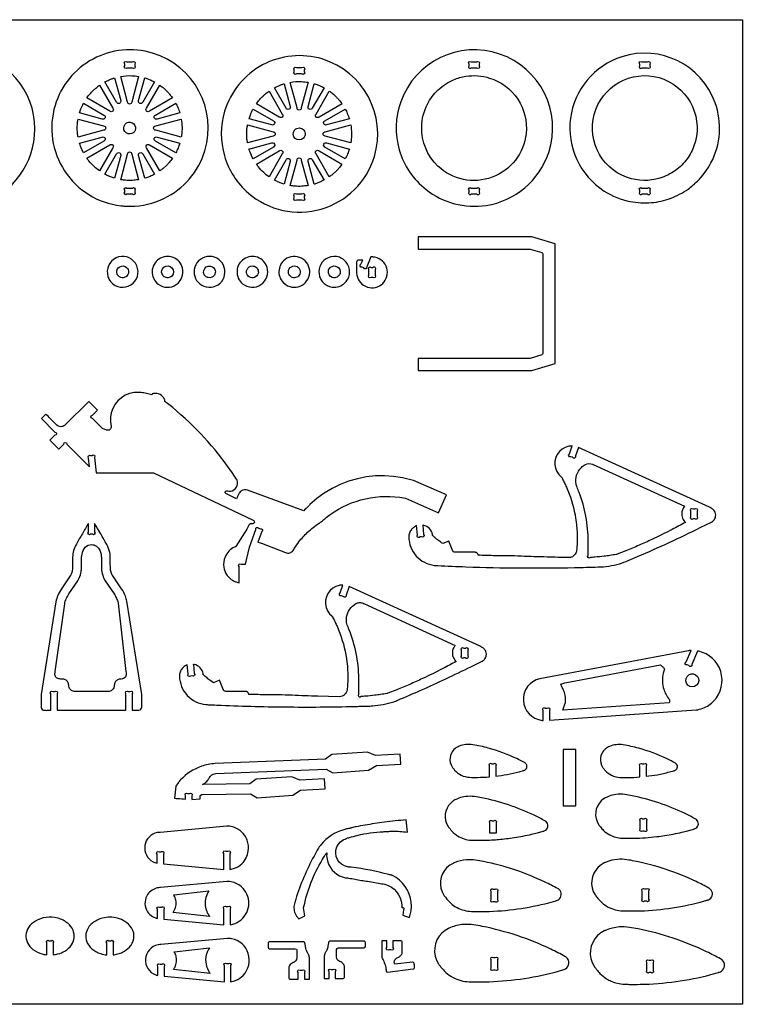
# Model space of a CAD drawing. Extents: x 1.7 to 37.9, y 12.7 to 32.4.
# Tile 3 of 3: x 23.5 to 37.9, y 12.7 to 32.4. Entities that reach past the tile are written whole.
import ezdxf

# ---------------------------------------------------------------- set-up
doc = ezdxf.new("R2010")
doc.units = 0
doc.header["$MEASUREMENT"] = 0
doc.layers.get('0').update_dxf_attribs({"linetype": 'CONTINUOUS'})
doc.layers.add('SECTIONCUTEDGES', color=18, linetype='CONTINUOUS')

msp = doc.modelspace()

# ---------------------------------------------------------------- linework, layer by layer
msp.add_lwpolyline([(37.947, 12.746), (1.693, 12.746), (1.693, 32.397), (37.947, 32.397)], close=True)
at = {"layer": 'SECTIONCUTEDGES'}
for points in [[(20.993, 29.299, 0.325322), (22.739, 28.726, 0.325497), (23.821, 30.212, 0.371858), (22.488, 31.756, 0.371962), (20.765, 30.663, 0.115164), (20.719, 29.954, 0.115322)], [(25.727, 28.674, 0.112364), (26.399, 28.828, 0.210055), (27.215, 29.783, 0.414116), (26.171, 31.73, 0.414311), (24.225, 30.687, 0.221929), (24.415, 29.378, 0.222236), (25.538, 28.684, 0.015157), (25.63, 28.676, 0.014233)], [(28.084, 28.936, 0.254136), (29.54, 28.618, 0.254134), (30.6, 29.666, 0.414116), (29.556, 31.613, 0.414311), (27.61, 30.569, 0.14489), (27.605, 29.683, 0.144775)], [(31.632, 29.007, 0.206957), (32.829, 28.691, 0.283205), (34.08, 29.748, 0.410681), (33.101, 31.712, 0.410721), (31.125, 30.757, 0.157062), (31.096, 29.801, 0.156826)], [(35.189, 28.978, 0.096009), (35.71, 28.769, 0.068853), (36.135, 28.747, 0.067711), (36.509, 28.831, 0.064759), (36.865, 29.018, 0.042288), (37.05, 29.173, 0.076087), (37.321, 29.54, 0.210202), (37.404, 30.739, 0.404304), (35.54, 31.657, 0.290152), (34.516, 30.43, 0.289788)], [(25.659, 31.557), (25.77, 31.557, -1), (25.814, 31.513), (25.814, 31.476, -1), (25.77, 31.432), (25.659, 31.432, -1), (25.615, 31.476), (25.615, 31.513, -1)], [(29.043, 31.44), (29.154, 31.44, -1), (29.199, 31.395), (29.199, 31.359, -1), (29.154, 31.315), (29.043, 31.315, -1), (28.999, 31.359), (28.999, 31.395, -1)], [(32.535, 31.557), (32.646, 31.557, -1), (32.69, 31.513), (32.69, 31.476, -1), (32.646, 31.432), (32.535, 31.432, -1), (32.491, 31.476), (32.491, 31.513, -1)], [(35.943, 31.557), (36.054, 31.557, -1), (36.098, 31.513), (36.098, 31.476, -1), (36.054, 31.432), (35.943, 31.432, -1), (35.899, 31.476), (35.899, 31.513, -1)], [(25.893, 31.265), (25.756, 30.754, -1), (25.671, 30.754), (25.534, 31.265, -0.057699), (25.758, 31.279, -0.024823)], [(31.868, 29.477, -0.211285), (31.545, 30.258, -0.111358), (31.658, 30.711, -0.08886), (31.873, 30.996, -0.085912), (32.182, 31.198, -0.063127), (32.426, 31.268, -0.114379), (32.9, 31.233, -0.173245), (33.462, 30.811, -0.172762), (33.63, 30.128, -0.286521), (32.952, 29.253, -0.286207)], [(36.682, 29.444, -0.083314), (36.379, 29.261, -0.158081), (35.736, 29.222, -0.418063), (34.988, 30.508, -0.417665), (36.284, 31.241, -0.195857), (36.905, 30.755, -0.195502), (37.011, 29.973, -0.076037), (36.886, 29.681, -0.077055)], [(25.112, 31.09), (25.376, 30.632, -1), (25.316, 30.572), (24.858, 30.836, -0.014778), (24.919, 30.914, -0.028539), (24.991, 30.991, -0.018438), (25.036, 31.03, -0.011345)], [(25.412, 31.236), (25.534, 30.783, -1), (25.453, 30.75), (25.218, 31.155, -0.012176), (25.306, 31.197, -0.019565), (25.362, 31.22, -0.009363), (25.387, 31.228, 0.003121)], [(26.209, 31.156), (25.974, 30.75, -1), (25.893, 30.783), (26.015, 31.237, 0.006199), (26.019, 31.236, -0.0186), (26.024, 31.234), (26.121, 31.199, -0.018388), (26.165, 31.178, 0.006129)], [(26.569, 30.836), (26.111, 30.572, -1), (26.051, 30.632), (26.315, 31.09, 0.006303), (26.348, 31.066, -0.01891), (26.38, 31.042, -0.017187), (26.418, 31.008, -0.012321), (26.469, 30.958, -0.018926), (26.51, 30.911, -0.012469)], [(28.797, 31.119), (28.918, 30.666, -1), (28.837, 30.632), (28.603, 31.038, -0.012176), (28.691, 31.08, -0.019565), (28.747, 31.103, -0.009363), (28.772, 31.111, 0.003121)], [(29.277, 31.148), (29.141, 30.637, -1), (29.055, 30.637), (28.919, 31.147, -0.057699), (29.143, 31.162, -0.024823)], [(29.594, 31.039), (29.359, 30.632, -1), (29.278, 30.666), (29.399, 31.119, 0.006199), (29.404, 31.118, -0.0186), (29.409, 31.117), (29.506, 31.082, -0.018388), (29.55, 31.061, 0.006129)], [(28.496, 30.973), (28.761, 30.515, -1), (28.7, 30.455), (28.243, 30.719, -0.014778), (28.304, 30.797, -0.028539), (28.376, 30.874, -0.018438), (28.42, 30.913, -0.011345)], [(29.954, 30.719), (29.496, 30.455, -1), (29.435, 30.515), (29.7, 30.973, 0.006303), (29.732, 30.949, -0.01891), (29.764, 30.925, -0.017187), (29.803, 30.891, -0.012321), (29.853, 30.841, -0.018926), (29.895, 30.794, -0.012469)], [(24.792, 30.73), (25.198, 30.495, -1), (25.165, 30.414), (24.712, 30.536, -0.012918), (24.74, 30.616, -0.018758), (24.763, 30.67, -0.010898), (24.777, 30.7, 0.003632)], [(26.715, 30.536), (26.262, 30.414, -1), (26.228, 30.495), (26.634, 30.73, -0.026072), (26.675, 30.646, -0.02074)], [(28.177, 30.612), (28.583, 30.378, -1), (28.549, 30.297), (28.097, 30.418, -0.012918), (28.125, 30.499, -0.018758), (28.147, 30.553, -0.010898), (28.162, 30.583, 0.003632)], [(30.1, 30.418), (29.647, 30.297, -1), (29.613, 30.378), (30.019, 30.612, -0.026072), (30.059, 30.528, -0.020703)], [(24.683, 30.414), (25.194, 30.277, -1), (25.194, 30.192), (24.683, 30.055, 0.006429), (24.677, 30.092, -0.01929), (24.672, 30.129), (24.666, 30.234), (24.672, 30.34, -0.018896), (24.677, 30.377, 0.006298)], [(25.759, 30.125, -0.781821), (25.622, 30.31, -0.781093), (25.83, 30.21, -0.122906), (25.805, 30.159, -0.122447)], [(26.744, 30.055), (26.233, 30.192, -1), (26.233, 30.277), (26.744, 30.414, -0.035509), (26.759, 30.249, -0.037792), (26.75, 30.094, -0.007975), (26.747, 30.075, 0.002658)], [(28.068, 30.297), (28.578, 30.16, -1), (28.578, 30.075), (28.068, 29.938, 0.006429), (28.062, 29.975, -0.01929), (28.056, 30.012), (28.051, 30.117), (28.056, 30.223, -0.018896), (28.062, 30.26, 0.006298)], [(30.128, 29.938), (29.618, 30.075, -1), (29.618, 30.16), (30.128, 30.297, -0.035509), (30.143, 30.132, -0.037792), (30.135, 29.977, -0.007975), (30.132, 29.957, 0.002658)], [(29.143, 30.007, -0.385134), (28.993, 30.061, -0.384041), (29.032, 30.216, -0.445044), (29.203, 30.173, -0.443903)], [(24.711, 29.933), (25.165, 30.055, -1), (25.198, 29.974), (24.792, 29.739, -0.020623), (24.732, 29.872, -0.019978), (24.714, 29.924, -0.019766), (24.712, 29.928, 0.006588)], [(24.858, 29.633), (25.316, 29.897, -1), (25.376, 29.837), (25.112, 29.379, -0.024397), (25.005, 29.465, -0.042082), (24.898, 29.579, -0.010889), (24.878, 29.606, 0.00363)], [(26.315, 29.379), (26.051, 29.837, -1), (26.111, 29.897), (26.569, 29.633, -0.014529), (26.501, 29.546, -0.022653), (26.454, 29.494), (26.38, 29.427, -0.018394), (26.348, 29.403, 0.006131)], [(26.635, 29.739), (26.228, 29.974, -1), (26.262, 30.055), (26.715, 29.933, -0.023422), (26.68, 29.836, -0.022807)], [(28.096, 29.816), (28.549, 29.937, -1), (28.583, 29.856), (28.177, 29.622, -0.020623), (28.117, 29.755, -0.019978), (28.098, 29.807, -0.019766), (28.097, 29.811, 0.006588)], [(30.019, 29.622), (29.613, 29.856, -1), (29.647, 29.937), (30.1, 29.816, -0.023422), (30.064, 29.719, -0.022807)], [(25.218, 29.313), (25.453, 29.719, -1), (25.534, 29.686), (25.412, 29.233, -0.012234), (25.334, 29.26, -0.017991), (25.282, 29.282, -0.010478), (25.25, 29.297, 0.003492)], [(25.534, 29.204), (25.671, 29.715, -1), (25.756, 29.715), (25.893, 29.204, -0.013089), (25.801, 29.193, -0.036535), (25.661, 29.19, -0.015577), (25.605, 29.194, -0.012352)], [(26.015, 29.232), (25.893, 29.686, -1), (25.974, 29.719), (26.209, 29.313, 0.006248), (26.165, 29.291, -0.018746), (26.121, 29.27), (26.024, 29.235, -0.018599), (26.019, 29.233, 0.006199)], [(28.243, 29.516), (28.7, 29.78, -1), (28.761, 29.72), (28.496, 29.262, -0.024397), (28.39, 29.348, -0.042082), (28.283, 29.462, -0.010889), (28.263, 29.488, 0.00363)], [(29.7, 29.262), (29.435, 29.72, -1), (29.496, 29.78), (29.953, 29.516, -0.014529), (29.886, 29.429, -0.022653), (29.838, 29.377), (29.764, 29.31, -0.018394), (29.732, 29.285, 0.006131)], [(28.603, 29.196), (28.837, 29.602, -1), (28.918, 29.569), (28.797, 29.116, -0.012234), (28.719, 29.143, -0.017991), (28.667, 29.164, -0.010478), (28.635, 29.18, 0.003492)], [(28.919, 29.087), (29.055, 29.597, -1), (29.141, 29.597), (29.278, 29.087, -0.013089), (29.186, 29.076, -0.036535), (29.046, 29.072, -0.015577), (28.989, 29.077, -0.012352)], [(29.399, 29.115), (29.278, 29.569, -1), (29.359, 29.602), (29.594, 29.196, 0.006248), (29.55, 29.174, -0.018746), (29.506, 29.153), (29.409, 29.117, -0.018599), (29.404, 29.116, 0.006199)], [(25.814, 28.993), (25.814, 28.956, -1), (25.77, 28.912), (25.659, 28.912, -1), (25.615, 28.956), (25.615, 28.993, -1), (25.659, 29.037), (25.77, 29.037, -1)], [(29.043, 28.92), (29.154, 28.92, -1), (29.199, 28.876), (29.199, 28.839, -1), (29.154, 28.795), (29.043, 28.795, -1), (28.999, 28.839), (28.999, 28.876, -1)], [(32.535, 29.037), (32.646, 29.037, -1), (32.69, 28.993), (32.69, 28.956, -1), (32.646, 28.912), (32.535, 28.912, -1), (32.491, 28.956), (32.491, 28.993, -1)], [(35.943, 29.037), (36.054, 29.037, -1), (36.098, 28.993), (36.098, 28.956, -1), (36.054, 28.912), (35.943, 28.912, -1), (35.899, 28.956), (35.899, 28.993, -1)], [(31.475, 25.396), (33.744, 25.396), (34.208, 25.537), (34.208, 27.921), (33.744, 28.061), (31.475, 28.061), (31.475, 27.819), (33.708, 27.819), (33.944, 27.749, -0.331314), (33.966, 27.719), (33.966, 25.739, -0.331314), (33.944, 25.709), (33.708, 25.638), (31.475, 25.638)], [(25.378, 27.127, 0.865068), (25.829, 27.536, 0.86425), (25.28, 27.273, 0.072818), (25.318, 27.193, 0.072347)], [(26.286, 27.118, 0.318391), (26.642, 27.109, 0.317954), (26.768, 27.442, 0.517503), (26.299, 27.62, 0.517001)], [(27.112, 27.127, 0.74091), (27.603, 27.453, 0.740811), (27.014, 27.456, 0.14889), (27.013, 27.277, 0.148825)], [(27.969, 27.127, 0.331799), (28.336, 27.109, 0.331521), (28.458, 27.456, 0.502041), (27.993, 27.62, 0.501728)], [(28.83, 27.11, 0.63423), (29.308, 27.394, 0.633992), (28.784, 27.582, 0.223996), (28.695, 27.335, 0.223818)], [(29.615, 27.118, 0.166963), (29.797, 27.057, 0.218695), (30.036, 27.169, 0.177291), (30.106, 27.361, 0.171132), (30.036, 27.56, 0.189397), (29.846, 27.669, 0.183559), (29.627, 27.62, 0.164151), (29.51, 27.47, 0.158029), (29.505, 27.273, 0.081931), (29.545, 27.19, 0.075339)], [(30.531, 27.662), (30.446, 27.468, -1), (30.388, 27.445), (30.355, 27.46, -1), (30.332, 27.518), (30.368, 27.601), (30.278, 27.601, 0.146455), (30.261, 27.593, 0.196282), (30.244, 27.555), (30.245, 27.339, 0.597776), (30.735, 27.107, 0.597766), (30.658, 27.644, 0.052723), (30.601, 27.658, 0.044487)], [(25.538, 27.252, -0.127868), (25.484, 27.287, -0.137935), (25.458, 27.341, -0.320239), (25.516, 27.467, -0.324958), (25.653, 27.452, -0.217691), (25.692, 27.361, -0.220677), (25.649, 27.273, -0.140127), (25.586, 27.247, -0.112138)], [(26.441, 27.25, -0.15519), (26.377, 27.293, -0.312546), (26.369, 27.426, -0.392669), (26.523, 27.47, -0.389755), (26.579, 27.319, -0.204093), (26.517, 27.256, -0.136251), (26.446, 27.249, -0.015884), (26.444, 27.249, -0.015468)], [(27.232, 27.273, -0.389326), (27.212, 27.433, -0.393682), (27.369, 27.466, -0.425563), (27.406, 27.3, -0.30245), (27.283, 27.249, -0.064927), (27.257, 27.258, -0.063676)], [(28.053, 27.324, -0.275396), (28.074, 27.441, -0.267762), (28.189, 27.481, -0.183622), (28.257, 27.438, -0.175376), (28.283, 27.358, -0.249087), (28.228, 27.265, -0.472136)], [(28.961, 27.254, -0.160814), (28.904, 27.299, -0.156528), (28.883, 27.371, -0.261047), (28.942, 27.467, -0.251161), (29.058, 27.469, -0.13635), (29.101, 27.429, -0.240204), (29.111, 27.319, -0.195756), (29.05, 27.256, -0.192418)], [(29.758, 27.254, -0.355945), (29.681, 27.382, -0.188687), (29.724, 27.456, -0.315158), (29.86, 27.465, -0.316961), (29.915, 27.341, -0.219082), (29.857, 27.261, -0.217765)], [(30.534, 27.454), (30.57, 27.454, -1), (30.615, 27.41), (30.615, 27.299, -1), (30.57, 27.255), (30.534, 27.255, -1), (30.49, 27.299), (30.49, 27.41, -1)], [(23.953, 24.436), (24.222, 24.166, -1), (24.222, 24.104), (24.121, 24.004), (24.296, 23.828), (24.396, 23.928, -1), (24.459, 23.928), (24.912, 23.474), (24.894, 23.648, -1), (24.934, 23.697), (24.966, 23.7, -1), (25.014, 23.66), (25.046, 23.352), (26.189, 23.352), (28.182, 22.411, -0.168887), (28.202, 22.39, -0.362921), (28.189, 22.345, -0.089504), (28.177, 22.34, -0.079719), (28.163, 22.338, 0.015746), (28.145, 22.339, 0.104795), (28.124, 22.335, 0.167951), (28.092, 22.306, -0.009744), (28.009, 22.159), (27.836, 21.881, -0.104608), (27.831, 21.878, 0.035992), (27.808, 21.87, 0.188726), (27.619, 21.675, 0.136053), (27.592, 21.472, 0.111308), (27.647, 21.326, 0.142971), (27.814, 21.186, 0.032757), (27.843, 21.175, 0.017693), (27.899, 21.161), (27.899, 21.485, -1), (27.943, 21.529), (28.024, 21.529), (28.108, 21.872), (28.232, 22.222, -1), (28.289, 22.249), (28.323, 22.237, -1), (28.35, 22.181), (28.276, 21.972, -0.0051), (28.326, 21.956, -0.011435), (28.348, 21.948), (28.826, 21.76, 0.161502), (28.911, 21.757, 0.169689), (28.977, 21.805, 0.018768), (29, 21.84, -0.030198), (29.094, 21.978, -0.042786), (29.266, 22.166, -0.036783), (29.497, 22.35, -0.013895), (29.522, 22.366, 0.025116), (29.546, 22.382, 0.025774), (29.579, 22.409, -0.018155), (29.638, 22.46, -0.204103), (31.105, 22.865), (31.223, 22.846), (31.881, 22.558), (32.037, 22.915), (31.379, 23.203), (31.16, 23.254), (30.981, 23.282), (30.8, 23.294), (30.619, 23.291), (30.438, 23.271), (30.26, 23.236), (30.086, 23.186), (29.917, 23.121), (29.754, 23.041), (29.598, 22.948), (29.451, 22.841), (29.314, 22.723, 0.013028), (29.289, 22.697, -0.002171), (29.188, 22.592), (28.065, 23.008, 0.161142), (27.976, 23.008, 0.167596), (27.907, 22.956, 0.03262), (27.893, 22.932, -0.002417), (27.845, 22.834), (27.631, 22.942, -0.162704), (27.623, 22.956, -0.252017), (27.631, 22.987, -0.283369), (27.664, 22.995, 0.098494), (27.726, 22.989, 0.501374), (27.858, 23.205, 0.048434), (27.845, 23.23, 0.007698), (27.746, 23.378, 0.069513), (26.573, 24.654, 0.005338), (26.468, 24.739, 0.010401), (26.412, 24.78, -0.035073), (26.417, 24.79, 0.136057), (26.419, 24.795, 0.100505), (26.418, 24.799, 0.016455), (26.41, 24.82, 0.341491), (26.19, 24.934, 0.016455), (26.167, 24.929, 0.112005), (26.164, 24.928, 0.134653), (26.162, 24.924, -0.022312), (26.156, 24.91, 0.028235), (26.05, 24.939, 0.028606), (25.943, 24.956, 0.006314), (25.909, 24.958, 0.013802), (25.894, 24.959), (25.802, 24.955), (25.712, 24.936), (25.626, 24.902), (25.548, 24.853), (25.479, 24.793), (25.421, 24.721), (25.376, 24.64), (25.345, 24.553), (25.33, 24.462), (25.33, 24.37), (25.346, 24.28, -0.120312), (25.339, 24.245, -0.115005), (25.316, 24.216, -0.125142), (25.286, 24.203, -0.119875), (25.252, 24.205), (25.172, 24.236), (24.97, 24.439, -1), (24.97, 24.502), (25.071, 24.603), (24.896, 24.778), (24.428, 24.31, -0.145804), (24.361, 24.276, -0.210214), (24.267, 24.299, -0.016381), (24.263, 24.303, -0.008191), (24.255, 24.31, -0.009829), (24.212, 24.352, 0.001638), (24.041, 24.524)], [(34.674, 23.861), (34.613, 23.69, -1), (34.557, 23.663), (34.522, 23.675, -1), (34.495, 23.732), (34.551, 23.889, -0.009124), (34.505, 23.886, 0.035207), (34.48, 23.883), (34.411, 23.861), (34.348, 23.826), (34.294, 23.779), (34.251, 23.722), (34.22, 23.656), (34.204, 23.586), (34.203, 23.515), (34.216, 23.444), (34.244, 23.378), (34.285, 23.319), (34.337, 23.269, -0.066761), (34.343, 23.258, 0.023228), (34.353, 23.236, 0.00512), (34.394, 23.153, -0.014428), (34.434, 23.068, -0.05613), (34.606, 22.518, -0.057387), (34.648, 21.956, -0.014084), (34.638, 21.805, -0.122169), (34.612, 21.732, -0.258679), (34.475, 21.661, -0.000991), (34.051, 21.672, -0.003047), (33.535, 21.689, 0.006155), (33.257, 21.697, 0.003714), (33.114, 21.698, -0.004918), (32.972, 21.7, -0.002398), (32.824, 21.703, 0.000799), (32.675, 21.708, 0.028598), (32.663, 21.735, 0.161536), (32.637, 21.761, 0.057098), (32.625, 21.765, 0.047308), (32.61, 21.767), (32.212, 21.767, -0.081624), (32.192, 21.773, -0.074835), (32.173, 21.785, -0.020482), (32.17, 21.789, -0.045194), (32.169, 21.79), (32.085, 21.991), (31.965, 21.941), (31.939, 21.959, -0.015251), (31.861, 22.016, -0.015251), (31.787, 22.078, 0.009145), (31.768, 22.095, -0.096768), (31.764, 22.1, -0.120073), (31.762, 22.107, 0.047499), (31.76, 22.121, 0.141524), (31.698, 22.239, 0.141524), (31.583, 22.305, 0.016567), (31.574, 22.307, -0.005522), (31.565, 22.308), (31.583, 22.125, -1), (31.544, 22.077), (31.507, 22.073, -1), (31.459, 22.113), (31.44, 22.302, 0.004185), (31.385, 22.265, 0.073254), (31.338, 22.221, 0.086359), (31.3, 22.151, 0.085895), (31.288, 22.072, 0.181323), (31.436, 21.693, 0.182665), (31.796, 21.507, 0.017132), (31.865, 21.502, 0.002988), (32.428, 21.478, 0.006952), (33.511, 21.455, 0.006952), (34.595, 21.463, 0.001959), (35.065, 21.474, 0.061284), (35.492, 21.539, 0.032703), (35.668, 21.601, 0.000916), (35.857, 21.682, 0.00617), (36.484, 21.962, 0.006143), (37.106, 22.259), (37.333, 22.371, 0.107121), (37.388, 22.42, 0.158648), (37.416, 22.508, 0.179758), (37.38, 22.606, 0.084569), (37.333, 22.645, 0.011402), (37.318, 22.653, 0.006019), (37.289, 22.667)], [(34.924, 21.662), (34.912, 21.662, -1), (34.868, 21.707), (34.868, 21.732, -0.005457), (34.868, 21.86, -0.005557), (34.87, 21.921, 0.010785), (34.871, 21.982, 0.044291), (34.823, 22.487, 0.045327), (34.688, 22.964, 0.011839), (34.646, 23.069, -0.056794), (34.628, 23.128, -0.12358), (34.638, 23.306, -0.12042), (34.733, 23.462, -0.074062), (34.813, 23.52, -0.231079), (34.955, 23.525, -0.017826), (34.961, 23.522, 0.011527), (34.967, 23.519), (36.795, 22.686, 0.033575), (36.767, 22.646, 0.089461), (36.74, 22.576, 0.115413), (36.744, 22.473, 0.115536), (36.793, 22.383, 0.020408), (36.802, 22.374, -0.006802), (36.811, 22.365, -0.003887), (36.545, 22.224, -0.01123), (36.141, 22.023, -0.006478), (35.884, 21.907, -0.006479), (35.624, 21.798), (35.449, 21.729, -0.027258), (35.428, 21.724, -0.004531), (35.301, 21.704, -0.00906), (35.191, 21.689, -0.005336), (35.003, 21.67, -0.019134), (34.983, 21.669, -0.021054)], [(36.919, 22.478), (36.919, 22.589, -1), (36.963, 22.633), (36.999, 22.633, -1), (37.044, 22.589), (37.044, 22.478, -1), (36.999, 22.434), (36.963, 22.434, -1)], [(24.139, 18.614), (24.139, 18.943, -1), (24.183, 18.988), (24.22, 18.988, -1), (24.264, 18.943), (24.264, 18.614), (25.639, 18.614), (25.639, 18.943, -1), (25.683, 18.988), (25.72, 18.988, -1), (25.764, 18.943), (25.764, 18.614), (25.9, 18.614, 0.185813), (25.938, 18.634, 0.172664), (25.956, 18.676), (25.956, 18.927), (25.658, 20.791, 0.048631), (25.629, 20.891, 0.053476), (25.552, 21.037), (25.375, 21.295, -0.042369), (25.358, 21.328, -0.05136), (25.334, 21.412, -0.022282), (25.33, 21.444, -0.018567), (25.328, 21.482, -0.006146), (25.327, 21.652, 0.052443), (25.317, 21.761, 0.080341), (25.255, 21.925, 0.0006), (25.014, 22.344), (25.014, 22.17, -1), (24.97, 22.126), (24.933, 22.126, -1), (24.889, 22.17), (24.889, 22.345, -0.001265), (24.769, 22.137, 0.003794), (24.649, 21.93, 0.058244), (24.595, 21.8, 0.063092), (24.575, 21.671, 0.016618), (24.575, 21.518, -0.039019), (24.572, 21.435, -0.08946), (24.531, 21.301, -0.007435), (24.529, 21.297, -0.011972), (24.527, 21.295), (24.35, 21.037, 0.048899), (24.28, 20.907, 0.053441), (24.241, 20.778), (23.948, 18.926), (23.948, 18.67, 0.185957), (23.967, 18.632, 0.172664), (24.01, 18.614, 0.016956), (24.055, 18.613, -0.004396)], [(24.241, 19.275, -0.187835), (24.221, 19.339, -0.028282), (24.224, 19.362, 0.010555), (24.228, 19.385), (24.417, 20.742, -0.055767), (24.445, 20.837, -0.048899), (24.499, 20.936), (24.68, 21.201, 0.039283), (24.708, 21.254, 0.054551), (24.745, 21.38, 0.021912), (24.751, 21.426, 0.018988), (24.754, 21.479, 0.00723), (24.754, 21.652, -0.03342), (24.756, 21.695, -0.101204), (24.803, 21.836, -0.223836), (24.923, 21.919, -0.159962), (25.027, 21.903, -0.155534), (25.105, 21.827, -0.055982), (25.137, 21.747, -0.058348), (25.148, 21.665, -0.012826), (25.149, 21.572, 0.009225), (25.148, 21.479, 0.056267), (25.166, 21.342, 0.058965), (25.212, 21.219, 0.007426), (25.218, 21.208, 0.011972), (25.222, 21.201), (25.403, 20.937, -0.04427), (25.451, 20.849, -0.04711), (25.481, 20.76, -0.004249), (25.482, 20.757, -0.011983), (25.482, 20.755), (25.639, 19.385, -0.002653), (25.645, 19.34, -0.124044), (25.64, 19.299, -0.265958), (25.568, 19.241, -0.032026), (25.524, 19.237, 0.095423), (25.482, 19.228, 0.129798), (25.432, 19.188, 0.129739), (25.408, 19.129, 0.026744), (25.406, 19.105, -0.059933), (25.402, 19.081, -0.165101), (25.359, 19.016, -0.156708), (25.282, 18.988), (24.622, 18.988, -0.145829), (24.549, 19.012, -0.209993), (24.498, 19.097, -0.017729), (24.495, 19.128, 0.079747), (24.488, 19.159, 0.142824), (24.445, 19.214, 0.142126), (24.379, 19.238, 0.022063), (24.339, 19.238, -0.046173), (24.299, 19.241, -0.187835)], [(30.094, 21.084), (30.034, 20.914, -1), (29.977, 20.887), (29.943, 20.899, -1), (29.916, 20.955), (29.972, 21.113, -0.009124), (29.925, 21.109, 0.035207), (29.9, 21.106), (29.832, 21.085), (29.769, 21.05), (29.715, 21.003), (29.671, 20.945), (29.641, 20.88), (29.625, 20.81), (29.623, 20.738), (29.637, 20.668), (29.665, 20.601), (29.706, 20.542), (29.758, 20.493, -0.066761), (29.764, 20.482, 0.023228), (29.773, 20.46, 0.00512), (29.815, 20.376, -0.014428), (29.855, 20.292, -0.058639), (30.031, 19.718, -0.059897), (30.066, 19.13, -0.014451), (30.056, 19.023, -0.181237), (30.006, 18.926, -0.094922), (29.958, 18.896, -0.087412), (29.897, 18.885), (29.472, 18.895, -0.003047), (28.955, 18.913, 0.006155), (28.677, 18.921, 0.003714), (28.535, 18.922, -0.004918), (28.393, 18.923, -0.002398), (28.244, 18.927, 0.000799), (28.096, 18.931, 0.028598), (28.083, 18.959, 0.161536), (28.058, 18.984, 0.057098), (28.046, 18.989, 0.047308), (28.03, 18.991), (27.632, 18.991, -0.088454), (27.613, 18.996, -0.074835), (27.594, 19.009, -0.020482), (27.59, 19.012, -0.045194), (27.589, 19.014), (27.506, 19.215), (27.386, 19.165), (27.333, 19.201, -0.015251), (27.275, 19.245, -0.012477), (27.208, 19.302, 0.009145), (27.188, 19.319, -0.096768), (27.184, 19.324, -0.120073), (27.182, 19.331, 0.047499), (27.181, 19.345, 0.141524), (27.119, 19.462, 0.141524), (27.004, 19.529, 0.016567), (26.994, 19.53, -0.005522), (26.985, 19.532), (27.004, 19.349, -1), (26.964, 19.301), (26.928, 19.297, -1), (26.879, 19.336), (26.86, 19.526, 0.004185), (26.805, 19.489, 0.073254), (26.759, 19.445, 0.086359), (26.721, 19.375, 0.085895), (26.708, 19.296, 0.185891), (26.863, 18.912, 0.184789), (27.237, 18.729, 0.011293), (27.28, 18.726, -0.000025), (27.454, 18.718, 0.008699), (28.82, 18.681, 0.008533), (30.213, 18.691, 0.002513), (30.311, 18.694, -0.003747), (30.41, 18.697, 0.001648), (30.512, 18.699, 0.012595), (30.566, 18.702, 0.03009), (30.774, 18.73, 0.028719), (30.987, 18.785, 0.022705), (31.066, 18.815, 0.003791), (31.53, 19.016, 0.004936), (32.029, 19.244, 0.004909), (32.527, 19.482), (32.754, 19.595, 0.107121), (32.808, 19.644, 0.158648), (32.837, 19.732, 0.179758), (32.8, 19.83, 0.084569), (32.754, 19.868, 0.011402), (32.738, 19.877, 0.006019), (32.709, 19.891)], [(30.344, 18.886), (30.333, 18.886, -1), (30.289, 18.93), (30.289, 18.956, -0.005457), (30.289, 19.083, -0.002886), (30.291, 19.167, 0.011204), (30.291, 19.251, 0.045332), (30.236, 19.75, 0.045335), (30.092, 20.231, 0.013972), (30.068, 20.286, -0.030249), (30.057, 20.316, -0.04675), (30.045, 20.368, -0.071998), (30.046, 20.478, -0.113056), (30.108, 20.631, -0.112492), (30.231, 20.743, -0.11859), (30.302, 20.763, -0.115868), (30.376, 20.749, -0.017826), (30.382, 20.746, 0.011527), (30.388, 20.743), (32.215, 19.909, 0.03732), (32.185, 19.865, 0.102803), (32.158, 19.788, 0.112003), (32.169, 19.685, 0.112091), (32.222, 19.597, 0.01533), (32.227, 19.593, -0.00511), (32.231, 19.589, -0.003887), (31.966, 19.447, -0.01123), (31.562, 19.247, -0.006478), (31.305, 19.131, -0.006479), (31.045, 19.022), (30.87, 18.953, -0.027258), (30.849, 18.948, -0.004531), (30.722, 18.928, -0.00906), (30.611, 18.913, -0.005336), (30.423, 18.894, -0.019134), (30.404, 18.893, -0.021054)], [(32.339, 19.702), (32.339, 19.813, -1), (32.383, 19.857), (32.42, 19.857, -1), (32.464, 19.813), (32.464, 19.702, -1), (32.42, 19.658), (32.383, 19.658, -1)], [(33.972, 18.41), (33.972, 18.612, -1), (34.017, 18.656), (34.053, 18.656, -1), (34.097, 18.612), (34.097, 18.417), (37.022, 18.621, 0.064499), (37.159, 18.654, 0.11269), (37.381, 18.804, 0.26871), (37.516, 19.386, 0.268886), (37.078, 19.793, 0.009244), (37.066, 19.795, -0.003081), (37.055, 19.797), (36.937, 19.528, -1), (36.879, 19.505), (36.845, 19.52, -1), (36.823, 19.578), (36.922, 19.807, 0.007419), (36.887, 19.804, 0.015637), (36.87, 19.802), (33.902, 19.244, 0.364198), (33.575, 18.808, 0.365133), (33.948, 18.412, 0.008463), (33.96, 18.411, -0.002821)], [(34.363, 18.614), (34.411, 18.753, 0.033242), (34.415, 18.774, 0.018338), (34.419, 18.814, 0.037378), (34.418, 18.847, 0.017912), (34.408, 18.914, 0.022888), (34.396, 18.967, 0.034926), (34.384, 19.001, 0.01324), (34.352, 19.068, -0.004413), (34.32, 19.135, 0.006445), (34.361, 19.148, -0.019338), (34.402, 19.16), (36.313, 19.52), (36.336, 19.501, -0.018379), (36.357, 19.481, -0.018378), (36.377, 19.46), (36.395, 19.437), (36.379, 19.393, 0.139305), (36.368, 19.068, 0.102133), (36.473, 18.85, 0.033661), (36.485, 18.836, -0.097619), (36.491, 18.828, -0.082482), (36.493, 18.82, -0.025939), (36.493, 18.795, -0.02594), (36.492, 18.784, -0.012951), (36.489, 18.763)], [(36.858, 19.118, -0.908595), (37.015, 19.321, -0.9083), (36.9, 19.091, -0.048053), (36.878, 19.103, -0.047891)], [(32.899, 17.287), (32.899, 17.504, -1), (32.943, 17.548), (32.98, 17.548, -1), (33.024, 17.504), (33.024, 17.299, 0.01908), (33.248, 17.333, 0.017443), (33.489, 17.387), (33.577, 17.412, -0.038389), (33.594, 17.417, 0.080703), (33.61, 17.425, 0.501374), (33.619, 17.555, 0.054447), (33.598, 17.57, 0.011126), (33.441, 17.649, 0.045142), (32.874, 17.86, 0.025718), (32.565, 17.927, 0.068137), (32.426, 17.931, 0.069566), (32.293, 17.897, 0.072806), (32.21, 17.849, 0.110709), (32.137, 17.756), (32.119, 17.712), (32.11, 17.665), (32.109, 17.617), (32.116, 17.57), (32.13, 17.525), (32.153, 17.483, 0.021357), (32.166, 17.464, 0.014133), (32.201, 17.421, 0.103358), (32.334, 17.319, 0.100305), (32.5, 17.277, 0.015529), (32.656, 17.275, 0.017374)], [(35.902, 17.283), (35.902, 17.5, -1), (35.946, 17.545), (35.983, 17.545, -1), (36.027, 17.5), (36.027, 17.296, 0.01908), (36.251, 17.329, 0.017443), (36.492, 17.384), (36.58, 17.408, -0.038389), (36.597, 17.414, 0.080703), (36.614, 17.421, 0.501374), (36.622, 17.552, 0.054447), (36.601, 17.566, 0.011126), (36.444, 17.645, 0.045142), (35.877, 17.856, 0.025718), (35.569, 17.924, 0.068137), (35.429, 17.927, 0.069566), (35.296, 17.894, 0.072806), (35.214, 17.845, 0.110709), (35.14, 17.752), (35.123, 17.708), (35.113, 17.661), (35.112, 17.614), (35.119, 17.567), (35.134, 17.521), (35.156, 17.479, 0.021357), (35.169, 17.46, 0.014133), (35.204, 17.417, 0.103358), (35.337, 17.316, 0.100305), (35.503, 17.274, 0.015529), (35.659, 17.271, 0.017374)], [(26.611, 16.859, 0.003806), (26.676, 16.854, 0.001632), (26.828, 16.842), (26.828, 16.908, -1), (26.872, 16.953), (26.909, 16.953, -1), (26.953, 16.908), (26.953, 16.833), (27.124, 16.844), (27.124, 16.899, -0.408796), (27.155, 16.93), (28.126, 16.948), (28.261, 16.87), (28.971, 16.923), (29.128, 17.019), (29.614, 17.048), (29.602, 17.248), (29.114, 17.218), (28.949, 17.285), (28.239, 17.24), (28.114, 17.148), (27.165, 17.132, 0.083049), (27.237, 17.178, 0.08201), (27.29, 17.245, -0.01187), (27.307, 17.274, -0.066267), (27.333, 17.305, -0.078483), (27.381, 17.337, -0.083534), (27.432, 17.351), (29.638, 17.441), (29.772, 17.364), (30.482, 17.417), (30.64, 17.512), (31.125, 17.541), (31.113, 17.741), (30.625, 17.712), (30.46, 17.778), (29.75, 17.734), (29.625, 17.641), (27.42, 17.551, 0.064783), (27.149, 17.496, 0.125373), (26.731, 17.224, 0.01919), (26.68, 17.164), (26.634, 17.101)], [(35.301, 16.126, 0.113994), (35.543, 16.062, 0.012132), (35.781, 16.061, 0.014603), (36.011, 16.071, 0.007186), (36.237, 16.092, 0.012938), (36.397, 16.113, 0.018394), (36.74, 16.18, 0.00664), (36.858, 16.21), (36.974, 16.242, -0.044724), (36.99, 16.247, 0.087071), (37.019, 16.259, 0.501374), (37.031, 16.433, 0.052991), (37.008, 16.449, 0.012578), (36.794, 16.558, 0.062543), (35.747, 16.907, 0.01309), (35.602, 16.932, 0.069731), (35.424, 16.933, 0.049289), (35.291, 16.901, 0.034019), (35.231, 16.876, 0.017944), (35.191, 16.854, 0.01715), (35.176, 16.844), (35.128, 16.804), (35.086, 16.755), (35.054, 16.701), (35.031, 16.642), (35.019, 16.579), (35.017, 16.516), (35.026, 16.453), (35.046, 16.393), (35.075, 16.337, 0.030734), (35.094, 16.311, -0.007019), (35.114, 16.286, 0.03239), (35.176, 16.217, 0.073161)], [(32.262, 16.106, 0.065635), (32.39, 16.048, 0.062601), (32.536, 16.022, 0.012318), (32.688, 16.019, 0.017265), (33.02, 16.031, 0.006228), (33.078, 16.036, 0.002281), (33.234, 16.052, 0.012938), (33.394, 16.073, 0.018394), (33.737, 16.14, 0.00664), (33.855, 16.169), (33.971, 16.201, -0.044724), (33.987, 16.207, 0.087071), (34.016, 16.219, 0.501374), (34.028, 16.393, 0.052991), (34.005, 16.409, 0.012578), (33.791, 16.518, 0.062543), (32.744, 16.866, 0.01309), (32.599, 16.891, 0.069731), (32.422, 16.892, 0.049289), (32.288, 16.86, 0.034019), (32.229, 16.835, 0.017944), (32.188, 16.813, 0.01715), (32.174, 16.804), (32.125, 16.763), (32.083, 16.715), (32.051, 16.66), (32.028, 16.601), (32.016, 16.539), (32.014, 16.476), (32.023, 16.413), (32.043, 16.352), (32.072, 16.296, 0.030734), (32.091, 16.271, -0.007019), (32.111, 16.246, 0.03989), (32.187, 16.164, 0.046849)], [(29.092, 14.454), (29.214, 14.512), (29.187, 14.67), (29.209, 14.767, -0.083655), (29.593, 15.684, -0.00626), (29.62, 15.726, 0.002087), (29.648, 15.767, 0.006638), (29.647, 15.71, 0.043175), (29.654, 15.645), (29.669, 15.585), (29.691, 15.528), (29.722, 15.474), (29.759, 15.425), (29.802, 15.381), (29.851, 15.343), (29.904, 15.313), (29.961, 15.289), (30.02, 15.273, 0.028044), (30.05, 15.269, -0.017732), (30.081, 15.265, -0.012811), (30.213, 15.241, 0.01328), (30.344, 15.218, 0.012993), (30.405, 15.21, -0.01195), (30.465, 15.202, -0.010726), (30.608, 15.178, 0.00932), (30.751, 15.153, -0.00474), (30.8, 15.145, -0.025801), (30.81, 15.143, -0.314046), (31.146, 14.733, -0.022826), (31.147, 14.704, 0.007607), (31.147, 14.676), (31.152, 14.674, -1), (31.179, 14.628), (31.166, 14.528), (31.295, 14.475, -0.00783), (31.305, 14.503, 0.023494), (31.314, 14.531), (31.332, 14.614), (31.338, 14.699), (31.335, 14.783), (31.32, 14.867), (31.296, 14.947), (31.261, 15.025), (31.217, 15.097), (31.164, 15.163), (31.104, 15.223), (31.037, 15.274), (30.963, 15.316, 0.037256), (30.949, 15.321, -0.003315), (30.889, 15.336, 0.034716), (30.139, 15.48, 0.01139), (30.089, 15.485, -0.034028), (30.063, 15.489), (30.002, 15.509), (29.946, 15.541), (29.899, 15.585), (29.863, 15.638), (29.839, 15.697), (29.829, 15.76), (29.833, 15.824), (29.851, 15.886), (29.882, 15.942), (29.925, 15.99), (29.977, 16.027, -0.025958), (29.991, 16.034, -0.012621), (30.036, 16.053, -0.017599), (30.104, 16.076, -0.012694), (30.259, 16.118, -0.049711), (30.778, 16.191, -0.008291), (30.807, 16.192, 0.013835), (30.837, 16.193, 0.008166), (30.886, 16.197, -0.020152), (30.978, 16.202, -0.024348), (31.107, 16.198, -0.020289), (31.26, 16.179), (31.236, 16.427, 0.009618), (30.8, 16.38, 0.010773), (30.413, 16.321, 0.002048), (30.235, 16.289, 0.021874), (30.151, 16.27, 0.013096), (30.129, 16.264, -0.020745), (30.107, 16.257, -0.016173), (30.065, 16.249, 0.028503), (29.988, 16.231, 0.148721), (29.536, 15.934, 0.008202), (29.511, 15.902, 0.016416), (29.499, 15.886, 0.017481), (29.482, 15.859, 0.006923), (29.395, 15.705, 0.047966), (29.029, 14.844, 0.008193), (29.002, 14.752, 0.054151), (28.993, 14.699, 0.093895), (29.008, 14.585, 0.093895), (29.063, 14.484, 0.028093), (29.077, 14.468, -0.009362)], [(32.906, 16.16), (32.906, 16.365, -1), (32.951, 16.409), (32.987, 16.409, -1), (33.031, 16.365), (33.031, 16.16)], [(35.953, 16.45), (35.99, 16.45, -1), (36.034, 16.406), (36.034, 16.245, -1), (35.99, 16.201), (35.953, 16.201, -1), (35.909, 16.245), (35.909, 16.406, -1)], [(26.262, 15.562), (26.262, 15.742, -1), (26.306, 15.787), (26.343, 15.787, -1), (26.387, 15.742), (26.387, 15.551), (27.591, 15.436), (27.591, 15.756, -1), (27.635, 15.8), (27.672, 15.8, -1), (27.716, 15.756), (27.716, 15.436, 0.047423), (27.809, 15.461, 0.099809), (27.952, 15.551, 0.170073), (28.082, 15.805, 0.122256), (28.06, 16.021, 0.096881), (27.979, 16.155, 0.123217), (27.795, 16.279, 0.038722), (27.737, 16.294, 0.035655), (27.673, 16.302, 0.006019), (27.658, 16.303, 0.014702), (27.652, 16.303), (26.325, 16.178, 0.005876), (26.278, 16.174, 0.023567), (26.266, 16.173, 0.319045), (26.017, 15.913, 0.318903), (26.18, 15.591, 0.035261), (26.216, 15.575, 0.02915)], [(32.252, 14.676, 0.113994), (32.537, 14.601, 0.012132), (32.816, 14.599, 0.059829), (34.083, 14.774), (34.22, 14.812, -0.044724), (34.239, 14.818, 0.087071), (34.273, 14.833, 0.501374), (34.287, 15.037, 0.052991), (34.26, 15.056, 0.012578), (34.008, 15.185, 0.062543), (32.776, 15.595, 0.009794), (32.62, 15.622, 0.06036), (32.436, 15.629, 0.075913), (32.206, 15.574, 0.006314), (32.181, 15.563, 0.013802), (32.17, 15.558), (32.105, 15.521), (32.048, 15.473), (31.999, 15.416), (31.961, 15.352), (31.934, 15.283), (31.92, 15.209), (31.918, 15.135), (31.928, 15.061), (31.951, 14.99), (31.986, 14.924, 0.027175), (32.002, 14.903, -0.003463), (32.032, 14.865, 0.032859), (32.106, 14.781, 0.053889), (32.209, 14.7, 0.018728)], [(35.271, 14.686, 0.113994), (35.557, 14.611, 0.012132), (35.836, 14.609, 0.059829), (37.103, 14.784), (37.24, 14.822, -0.044724), (37.259, 14.828, 0.087071), (37.293, 14.843, 0.501374), (37.306, 15.047, 0.052991), (37.279, 15.066, 0.012578), (37.027, 15.195, 0.062543), (35.796, 15.605, 0.009794), (35.64, 15.632, 0.06036), (35.456, 15.639, 0.075913), (35.226, 15.584, 0.006314), (35.201, 15.573, 0.013802), (35.189, 15.568), (35.125, 15.531), (35.067, 15.483), (35.019, 15.426), (34.981, 15.362), (34.954, 15.293), (34.939, 15.219), (34.937, 15.145), (34.948, 15.071), (34.971, 15), (35.006, 14.934, 0.027175), (35.021, 14.913, -0.003463), (35.051, 14.875, 0.032859), (35.126, 14.791, 0.053889), (35.229, 14.71, 0.018728)], [(26.268, 14.459), (26.268, 14.64, -1), (26.312, 14.684), (26.349, 14.684, -1), (26.393, 14.64), (26.393, 14.448), (27.596, 14.333), (27.596, 14.654, -1), (27.641, 14.698), (27.677, 14.698, -1), (27.721, 14.654), (27.721, 14.333, 0.05147), (27.821, 14.361, 0.107286), (27.971, 14.462, 0.219098), (28.091, 14.806, 0.219068), (27.907, 15.121, 0.070527), (27.798, 15.177, 0.070554), (27.679, 15.2, 0.006019), (27.664, 15.2, 0.014702), (27.657, 15.2), (26.33, 15.076, 0.006012), (26.288, 15.072, 0.049653), (26.244, 15.063, 0.199317), (26.056, 14.91, 0.276745), (26.071, 14.592, 0.112527), (26.17, 14.499, 0.077117)], [(26.579, 14.578, 0.036811), (26.611, 14.632, 0.086534), (26.64, 14.73, 0.075433), (26.636, 14.823, 0.075591), (26.605, 14.911, 0.014453), (26.599, 14.922, -0.004817), (26.593, 14.932), (27.296, 15.008, 0.075939), (27.236, 14.875, 0.1558), (27.246, 14.62, 0.037072), (27.271, 14.565, 0.029434), (27.311, 14.5)], [(32.931, 14.836), (32.931, 14.996, -1), (32.975, 15.041), (33.011, 15.041, -1), (33.056, 14.996), (33.056, 14.836, -1), (33.011, 14.792), (32.975, 14.792, -1)], [(36.075, 15.006), (36.075, 14.846, -1), (36.031, 14.802), (35.994, 14.802, -1), (35.95, 14.846), (35.95, 15.006, -1), (35.994, 15.051), (36.031, 15.051, -1)], [(24.062, 13.733), (24.062, 13.971, -1), (24.106, 14.015), (24.143, 14.015, -1), (24.187, 13.971), (24.187, 13.733, 0.027943), (24.281, 13.751, 0.074409), (24.418, 13.808, 0.105275), (24.551, 13.932, 0.255238), (24.583, 14.223, 0.127924), (24.476, 14.365, 0.103344), (24.279, 14.464, 0.09748), (24.045, 14.479, 0.100786), (23.831, 14.406, 0.113409), (23.695, 14.278, 0.265194), (23.673, 13.974, 0.119117), (23.782, 13.842, 0.097373), (23.969, 13.75, 0.01993), (24, 13.743, 0.009773)], [(25.256, 13.732), (25.256, 13.97, -1), (25.3, 14.014), (25.336, 14.014, -1), (25.381, 13.97), (25.381, 13.732, 0.027668), (25.477, 13.75, 0.055217), (25.573, 13.786, 0.085085), (25.71, 13.887, 0.151535), (25.796, 14.057, 0.187353), (25.752, 14.27, 0.110616), (25.617, 14.401, 0.074635), (25.473, 14.463, 0.126646), (25.171, 14.465, 0.102686), (24.972, 14.368, 0.126984), (24.862, 14.227, 0.265876), (24.896, 13.924, 0.110812), (25.038, 13.799, 0.05007), (25.137, 13.757, 0.044392)], [(32.173, 13.28, 0.113994), (32.49, 13.196, 0.012132), (32.8, 13.194, 0.059829), (34.208, 13.389), (34.36, 13.431, -0.044724), (34.381, 13.438, 0.087071), (34.419, 13.454, 0.501374), (34.434, 13.682, 0.052991), (34.404, 13.702, 0.012578), (34.124, 13.845, 0.062543), (32.755, 14.301, 0.009794), (32.582, 14.332, 0.06036), (32.378, 14.339, 0.075913), (32.122, 14.278, 0.006314), (32.094, 14.266, 0.013802), (32.082, 14.26), (32.01, 14.219), (31.946, 14.166), (31.892, 14.103), (31.85, 14.031), (31.82, 13.954), (31.804, 13.873), (31.802, 13.79), (31.813, 13.708), (31.839, 13.629), (31.878, 13.555, 0.027175), (31.895, 13.532, -0.003463), (31.928, 13.49, 0.02583), (31.995, 13.413, 0.060935), (32.126, 13.307, 0.018728)], [(35.33, 13.207, 0.046849), (35.455, 13.166, 0.043821), (35.593, 13.147, 0.00767), (35.683, 13.144, 0.008632), (35.909, 13.145, 0.059829), (37.317, 13.339), (37.469, 13.382, -0.044724), (37.49, 13.388, 0.087071), (37.528, 13.404, 0.501374), (37.543, 13.632, 0.052991), (37.513, 13.652, 0.012578), (37.233, 13.795, 0.062543), (35.864, 14.251, 0.009794), (35.691, 14.282, 0.06036), (35.487, 14.289, 0.075913), (35.231, 14.228, 0.006314), (35.203, 14.216, 0.013802), (35.191, 14.21), (35.119, 14.169), (35.055, 14.116), (35.001, 14.053), (34.959, 13.982), (34.929, 13.904), (34.913, 13.823), (34.911, 13.74), (34.922, 13.658), (34.948, 13.579), (34.987, 13.506, 0.027175), (35.004, 13.482, -0.003463), (35.037, 13.44, 0.02583), (35.104, 13.363, 0.060935), (35.235, 13.257, 0.037469)], [(26.277, 13.321), (26.277, 13.502, -1), (26.321, 13.546), (26.358, 13.546, -1), (26.402, 13.502), (26.402, 13.31), (27.605, 13.195), (27.605, 13.516, -1), (27.65, 13.56), (27.686, 13.56, -1), (27.73, 13.516), (27.73, 13.195, 0.05147), (27.83, 13.223, 0.107286), (27.98, 13.324, 0.274564), (28.082, 13.758, 0.274971), (27.75, 14.054, 0.024029), (27.702, 14.061, 0.032605), (27.666, 14.062), (26.339, 13.938, 0.005876), (26.292, 13.934, 0.023567), (26.281, 13.932, 0.338335), (26.029, 13.651, 0.338371), (26.234, 13.333, 0.017682), (26.251, 13.328, 0.01173)], [(29.077, 13.247), (29.077, 13.381, -1), (29.121, 13.425), (29.158, 13.425, -1), (29.202, 13.381), (29.202, 13.247), (29.302, 13.247, -0.001774), (29.303, 13.453, 0.005323), (29.302, 13.659, 0.074659), (29.291, 13.725, 0.078228), (29.262, 13.781, 0.030172), (29.259, 13.786, -0.06218), (29.255, 13.791, -0.043803), (29.25, 13.804, -0.015581), (29.233, 13.859, -0.013564), (29.225, 13.892, -0.012396), (29.218, 13.929, -0.000611), (29.212, 13.968, 0.317491), (29.189, 13.993, 0.023467), (29.187, 13.993, 0.011768), (29.183, 13.993), (28.508, 13.993, 0.185889), (28.487, 13.984, 0.185889), (28.477, 13.962, 0.012559), (28.476, 13.924, 0.012559), (28.477, 13.886, 0.385084), (28.508, 13.855), (29.021, 13.855, -0.385084), (29.052, 13.823), (29.052, 13.67, -0.140934), (29.032, 13.617, -0.142668), (28.988, 13.583, -0.012498), (28.972, 13.577, 0.057452), (28.957, 13.57, 0.082815), (28.921, 13.539, 0.082815), (28.896, 13.497, 0.013896), (28.892, 13.486, 0.038477), (28.891, 13.481), (28.891, 13.279, 0.185889), (28.901, 13.257, 0.185889), (28.923, 13.247, 0.015071), (28.953, 13.247, -0.002512)], [(29.596, 13.263), (29.695, 13.263), (29.695, 13.397, -1), (29.739, 13.441), (29.776, 13.441, -1), (29.82, 13.397), (29.82, 13.263, -0.002512), (29.944, 13.263, 0.015071), (29.975, 13.263, 0.185889), (29.997, 13.273, 0.185889), (30.006, 13.294), (30.006, 13.497, 0.071586), (29.999, 13.519, 0.063601), (29.977, 13.555, 0.143034), (29.913, 13.598, -0.055411), (29.895, 13.606, -0.121828), (29.86, 13.639, -0.120265), (29.845, 13.686), (29.845, 13.839, -0.385084), (29.876, 13.87), (30.389, 13.87, 0.385084), (30.42, 13.902, 0.012559), (30.421, 13.94, 0.012559), (30.42, 13.978, 0.185889), (30.411, 13.999, 0.185889), (30.389, 14.009), (29.714, 14.009, 0.149897), (29.695, 14.002, 0.169825), (29.685, 13.987, 0.040846), (29.682, 13.971, -0.028197), (29.673, 13.91, -0.029318), (29.65, 13.827, -0.075684), (29.635, 13.797, 0.078228), (29.606, 13.741, 0.074659), (29.596, 13.675, 0.005323), (29.595, 13.469, -0.001774)], [(31.008, 13.544, -0.27052), (31.011, 13.635, -0.179679), (31.068, 13.68, 0.119755), (31.117, 13.71, 0.106739), (31.152, 13.763, 0.013896), (31.156, 13.775, 0.038477), (31.157, 13.779), (31.157, 13.982, 0.185889), (31.147, 14.003, 0.185889), (31.126, 14.013, 0.015071), (31.095, 14.014, -0.002512), (30.971, 14.013), (30.971, 13.88, -1), (30.927, 13.835), (30.89, 13.835, -1), (30.846, 13.88), (30.846, 14.013), (30.747, 14.013), (30.747, 13.686, 0.081137), (30.749, 13.679, -0.024824), (30.764, 13.654, -0.040706), (30.805, 13.557, -0.039526), (30.83, 13.451, -0.000611), (30.836, 13.412, 0.317491), (30.86, 13.387, 0.023467), (30.863, 13.387, 0.0277), (30.865, 13.387), (31.376, 13.452, 0.185889), (31.397, 13.465, 0.185889), (31.403, 13.487, 0.012559), (31.399, 13.525, 0.012559), (31.394, 13.563, 0.185889), (31.381, 13.583, 0.186046), (31.359, 13.59)], [(26.602, 13.794), (27.305, 13.87, 0.027636), (27.27, 13.805, 0.051025), (27.243, 13.73, 0.106989), (27.238, 13.548, 0.104563), (27.31, 13.376, 0.011182), (27.315, 13.368, -0.003727), (27.32, 13.361), (26.589, 13.44, 0.036811), (26.62, 13.493, 0.086534), (26.649, 13.592, 0.075433), (26.645, 13.685, 0.075591), (26.614, 13.773, 0.014453), (26.608, 13.784, -0.004817)], [(33.013, 13.428), (32.976, 13.428, -1), (32.932, 13.472), (32.932, 13.633, -1), (32.976, 13.677), (33.013, 13.677, -1), (33.057, 13.633), (33.057, 13.472, -1)], [(36.166, 13.583), (36.166, 13.422, -1), (36.122, 13.378), (36.085, 13.378, -1), (36.041, 13.422), (36.041, 13.583, -1), (36.085, 13.627), (36.122, 13.627, -1)]]:
    msp.add_lwpolyline(points, format="xyb", close=True, dxfattribs=at)
msp.add_lwpolyline([(34.62, 16.705), (34.62, 17.83), (34.371, 17.83), (34.371, 16.705)], close=True, dxfattribs=at)

doc.saveas('drawing.dxf')
